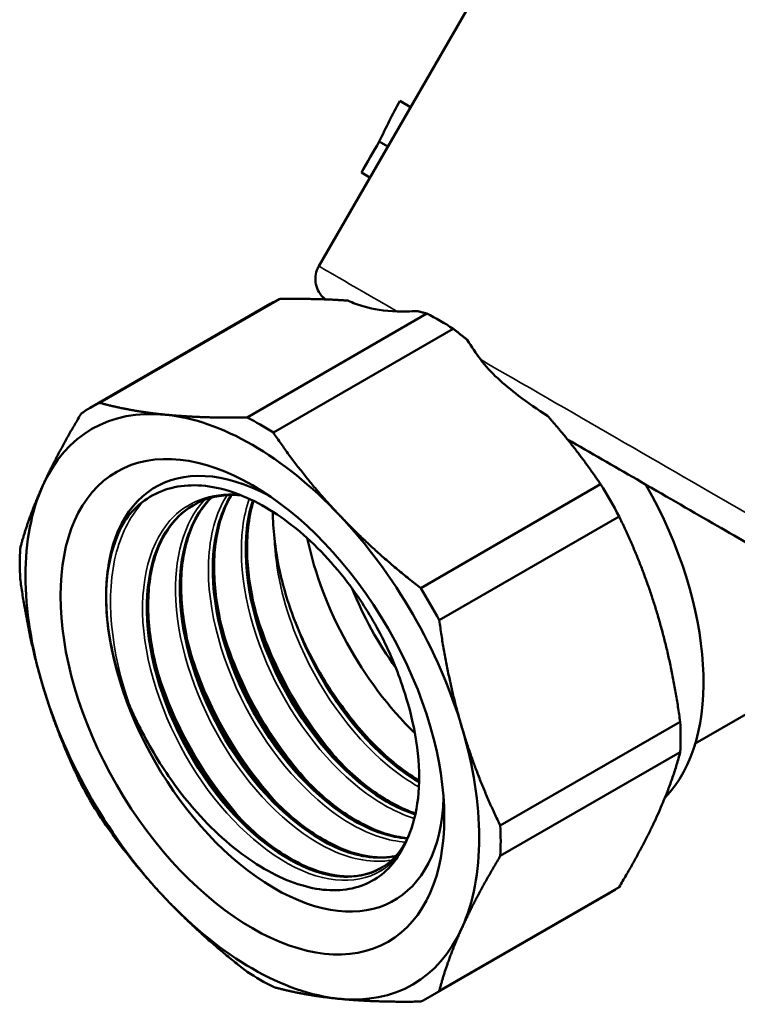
# Model space of a CAD drawing. Header units: millimetres. Extents: x 40 to 180, y 90 to 236.
# Tile 2 of 9: x 123 to 151, y 90 to 129. Entities that reach past the tile are written whole.
import ezdxf

# ---------------------------------------------------------------- set-up
doc = ezdxf.new("R2010")
doc.units = ezdxf.units.MM
doc.layers.add('Видимые тонкие (ГОСТ)', color=7, linetype='Continuous', lineweight=35)
doc.layers.add('Видимый контур (ГОСТ)', color=7, linetype='Continuous', lineweight=50)

msp = doc.modelspace()

# ---------------------------------------------------------------- linework, layer by layer
at = {"layer": 'Видимые тонкие (ГОСТ)'}
msp.add_line((138.728, 125.448), (138.636, 125.501), dxfattribs=at)
for major_axis, start_param, end_param in [((-10.826, 6.25), 0, 0.770109), ((10.826, -6.25), 4.282116, 6.283185)]:
    msp.add_ellipse((145.975, 112.999), major_axis=major_axis, ratio=0.000056, start_param=start_param, end_param=end_param, dxfattribs=at)
for points, knots in [([(138.365, 96.456), (137.667, 95.416), (136.431, 95.058), (135.029, 95.494), (133.627, 95.929), (132.077, 97.152), (130.84, 98.82), (129.569, 100.535), (128.647, 102.698), (128.371, 104.666), (128.099, 106.601), (128.455, 108.322), (129.35, 109.332), (130.008, 110.073), (130.951, 110.425), (132.019, 110.356)], [0.523432, 0.523432, 0.523432, 0.523432, 1.316742, 1.316742, 1.316742, 2.109841, 2.109841, 2.109841, 2.925194, 2.925194, 2.925194, 3.727319, 3.727319, 3.727319, 4.316395, 4.316395, 4.316395, 4.316395]), ([(137.986, 96.102), (137.286, 95.977), (136.474, 96.107), (135.632, 96.501), (134.185, 97.176), (132.668, 98.62), (131.537, 100.421), (130.407, 102.221), (129.677, 104.355), (129.576, 106.213), (129.486, 107.86), (129.891, 109.272), (130.696, 110.139)], [7.262011, 7.262011, 7.262011, 7.262011, 7.726576, 7.726576, 7.726576, 8.524346, 8.524346, 8.524346, 9.321485, 9.321485, 9.321485, 10.028483, 10.028483, 10.028483, 10.028483]), ([(138.524, 96.805), (137.879, 96.848), (137.176, 97.072), (136.464, 97.476), (135.015, 98.298), (133.547, 99.853), (132.499, 101.703), (131.399, 103.644), (130.78, 105.884), (130.853, 107.73), (130.893, 108.743), (131.141, 109.631), (131.561, 110.318)], [13.702547, 13.702547, 13.702547, 13.702547, 14.092548, 14.092548, 14.092548, 14.886004, 14.886004, 14.886004, 15.7182, 15.7182, 15.7182, 16.175251, 16.175251, 16.175251, 16.175251]), ([(138.871, 97.728), (138.27, 97.914), (137.642, 98.236), (137.022, 98.686), (135.576, 99.736), (134.194, 101.47), (133.291, 103.397), (132.389, 105.321), (131.976, 107.414), (132.187, 109.082), (132.237, 109.475), (132.321, 109.843), (132.437, 110.182)], [20.167873, 20.167873, 20.167873, 20.167873, 20.508157, 20.508157, 20.508157, 21.302348, 21.302348, 21.302348, 22.095635, 22.095635, 22.095635, 22.282352, 22.282352, 22.282352, 22.282352]), ([(127.805, 102.062), (127.022, 104.237), (126.821, 106.454), (127.271, 108.121), (127.482, 108.905), (127.837, 109.564), (128.305, 110.067)], [2.615728, 2.615728, 2.615728, 2.615728, 3.382736, 3.382736, 3.382736, 3.743487, 3.743487, 3.743487, 3.743487]), ([(139.051, 98.953), (138.64, 99.182), (138.227, 99.467), (137.822, 99.806), (136.386, 101.005), (135.072, 102.854), (134.277, 104.823), (133.757, 106.111), (133.456, 107.443), (133.419, 108.646)], [26.655351, 26.655351, 26.655351, 26.655351, 26.880485, 26.880485, 26.880485, 27.678794, 27.678794, 27.678794, 28.201139, 28.201139, 28.201139, 28.201139]), ([(136.225, 99.672), (135.764, 100.153), (135.323, 100.686), (134.915, 101.26), (133.925, 102.653), (133.138, 104.277), (132.666, 105.885)], [27.0492622, 27.0492622, 27.0492622, 27.0492622, 27.2825723, 27.2825723, 27.2825723, 27.8490258, 27.8490258, 27.8490258, 27.8490258]), ([(134.942, 98.932), (134.233, 99.674), (133.57, 100.538), (133, 101.479), (132.302, 102.632), (131.749, 103.893), (131.384, 105.143)], [20.7660769, 20.7660769, 20.7660769, 20.7660769, 21.1253894, 21.1253894, 21.1253894, 21.5658405, 21.5658405, 21.5658405, 21.5658405]), ([(133.658, 98.189), (132.706, 99.189), (131.839, 100.409), (131.164, 101.728), (130.72, 102.595), (130.361, 103.501), (130.1, 104.401)], [14.4828916, 14.4828916, 14.4828916, 14.4828916, 14.9654487, 14.9654487, 14.9654487, 15.2826552, 15.2826552, 15.2826552, 15.2826552]), ([(132.373, 97.446), (131.182, 98.7), (130.125, 100.306), (129.404, 102.003), (129.171, 102.551), (128.974, 103.106), (128.814, 103.659)], [8.1997063, 8.1997063, 8.1997063, 8.1997063, 8.8044505, 8.8044505, 8.8044505, 8.9994699, 8.9994699, 8.9994699, 8.9994699])]:
    msp.add_open_spline(points, degree=3, knots=knots, dxfattribs=at)
msp.add_open_spline([(126.861, 106.36), (126.888, 107.471), (127.128, 108.456), (127.549, 109.24)], degree=3, dxfattribs=at)
at = {"layer": 'Видимый контур (ГОСТ)'}
for p, q in [((146.149, 138.302), (135.149, 119.249)), ((138.727, 125.446), (138.306, 125.689)), ((138.727, 125.446), (138.331, 125.675)), ((138.728, 125.447), (138.55, 125.55)), ((137.844, 123.916), (137.508, 124.11)), ((137.143, 122.701), (136.807, 122.895)), ((133.623, 117.969), (126.614, 113.923)), ((133.252, 117.777), (126.243, 113.731)), ((139.365, 117.4), (132.356, 113.354)), ((140.388, 116.81), (133.379, 112.763)), ((146.13, 110.748), (139.121, 106.702)), ((146.853, 109.495), (139.844, 105.449)), ((153.055, 102.509), (149.82, 100.641)), ((149.232, 101.492), (142.223, 97.445)), ((149.232, 100.311), (142.223, 96.264)), ((146.502, 94.828), (139.493, 90.781)), ((146.853, 95.054), (139.844, 91.007))]:
    msp.add_line(p, q, dxfattribs=at)
for centre, major_axis, ratio, start_param, end_param in [((157.188, 132.423), (11.692, -6.75), 0.000056, 3.141723, 6.283186), ((156.974, 132.052), (10.826, -6.25), 0.000056, 3.141723, 6.283055), ((139.877, 106.303), (-6.625, 11.475), 0.57735, 6.228557, 6.283185), ((152.791, 124.806), (-17.626, -6.281), 0.213432, 0.524289, 0.599318), ((139.877, 106.303), (-6.625, 11.475), 0.57735, 5.443159, 5.552415), ((152.791, 124.806), (-10.343, -10.344), 0.843106, 6.085624, 6.160653), ((132.561, 102.079), (-6.25, 10.825), 0.57735, 5.890486, 6.675884), ((132.868, 102.256), (-6.625, 11.475), 0.57735, 6.228557, 6.337813), ((132.561, 102.079), (-6.25, 10.825), 0.57735, 5.105088, 5.890486), ((132.868, 102.256), (6.625, -11.475), 0.57735, 2.301566, 2.410823), ((133.437, 102.585), (-4.65, 8.054), 0.57735, 5.530346, 10.177617), ((133.437, 102.585), (-4.65, 8.054), 0.57735, 5.530346, 10.177617), ((132.561, 102.079), (6.25, -10.825), 0.57735, 3.534292, 4.31969), ((139.877, 106.303), (-6.625, 11.475), 0.57735, 4.657761, 4.767017), ((142.187, 107.637), (5.625, -9.743), 0.57735, 0.160882, 1.555341), ((132.561, 102.079), (-6.25, 10.825), 0.57735, 4.31969, 5.105088), ((141.047, 106.978), (4.65, -8.054), 0.57735, 4.193046, 5.164758), ((132.868, 102.256), (-6.625, 11.475), 0.57735, 0.73077, 0.840026), ((141.596, 107.295), (4.25, -7.361), 0.57735, 4.468586, 4.887745), ((132.868, 102.256), (6.625, -11.475), 0.57735, 1.516168, 1.625424), ((139.094, 105.851), (3.977, -6.889), 0.57735, 4.49703, 4.555777), ((132.561, 102.079), (6.25, -10.825), 0.57735, 4.31969, 5.105088), ((139.877, 106.303), (-6.625, 11.475), 0.57735, 3.872363, 3.981619), ((132.561, 102.079), (-6.25, 10.825), 0.57735, 3.534292, 4.31969), ((133.437, 102.585), (-3.977, 6.889), 0.57735, 3.900403, 3.95915), ((132.868, 102.256), (-6.625, 11.475), 0.57735, 1.516168, 1.625424), ((132.868, 102.256), (6.625, -11.475), 0.57735, 0.73077, 0.840026), ((139.877, 106.303), (6.625, -11.475), 0.57735, 0, 0.054628), ((132.561, 102.079), (6.25, -10.825), 0.57735, 5.105088, 5.890486), ((132.561, 102.079), (6.25, -10.825), 0.57735, 5.890486, 6.675884), ((132.868, 102.256), (-6.625, 11.475), 0.57735, 2.301566, 2.410823), ((132.868, 102.256), (6.625, -11.475), 0.57735, 6.228557, 6.337813)]:
    msp.add_ellipse(centre, major_axis=major_axis, ratio=ratio, start_param=start_param, end_param=end_param, dxfattribs=at)
msp.add_ellipse((132.561, 102.079), major_axis=(-5.287, 9.158), ratio=0.57735, dxfattribs=at)
for points in [[(138.306, 125.689), (138.026, 125.17), (137.76, 124.644), (137.508, 124.11)], [(138.331, 125.675), (138.32, 125.681), (138.312, 125.685), (138.306, 125.689)], [(138.55, 125.55), (138.55, 125.55), (138.549, 125.549), (138.549, 125.549)], [(138.636, 125.501), (138.605, 125.519), (138.576, 125.535), (138.55, 125.55)], [(138.728, 125.448), (138.696, 125.467), (138.665, 125.485), (138.636, 125.501)], [(137.508, 124.11), (137.274, 123.705), (137.04, 123.3), (136.807, 122.895)], [(133.362, 109.675), (133.359, 109.344), (133.378, 109), (133.419, 108.646)]]:
    msp.add_open_spline(points, degree=3, dxfattribs=at)
for points, knots in [([(135.408, 117.954), (135.371, 117.983), (135.336, 118.014), (135.245, 118.106), (135.193, 118.174), (135.098, 118.338), (135.058, 118.44), (135.015, 118.649), (135.01, 118.758), (135.034, 118.969), (135.064, 119.074), (135.121, 119.197), (135.135, 119.223), (135.149, 119.249)], [0.5026979, 0.5026979, 0.5026979, 0.5026979, 0.5166399, 0.5166399, 0.541699, 0.541699, 0.5737581, 0.5737581, 0.6056143, 0.6056143, 0.6374782, 0.6374782, 0.6463609, 0.6463609, 0.6463609, 0.6463609]), ([(138.204, 117.485), (137.697, 117.49), (137.282, 117.569), (136.682, 117.742), (136.472, 117.821), (136.287, 117.906)], [0.5979227, 0.5979227, 0.5979227, 0.5979227, 0.8013582, 0.8013582, 0.9308289, 0.9308289, 0.9308289, 0.9308289]), ([(144.059, 113.419), (143.677, 113.661), (143.294, 113.924), (142.36, 114.637), (141.832, 115.103), (141.459, 115.605)], [1.0906545, 1.0906545, 1.0906545, 1.0906545, 1.2201252, 1.2201252, 1.4235606, 1.4235606, 1.4235606, 1.4235606]), ([(155.417, 106.394), (155.346, 106.435), (155.081, 106.587), (154.227, 107.08), (153.648, 107.414), (152.248, 108.222), (151.411, 108.706), (149.584, 109.761), (148.572, 110.345), (146.655, 111.451), (145.739, 111.98), (144.839, 112.5)], [0, 0, 0, 0, 0.389424, 0.389424, 0.756489, 0.756489, 1.122927, 1.122927, 1.489368, 1.489368, 1.801425, 1.801425, 1.801425, 1.801425]), ([(127.787, 109.584), (128.246, 110.127), (128.836, 110.484), (130.199, 110.776), (130.956, 110.717), (132.533, 110.197), (133.337, 109.751), (134.886, 108.535), (135.617, 107.785), (136.718, 106.339), (137.124, 105.708), (137.825, 104.403), (138.118, 103.735), (138.349, 103.064)], [0, 0, 0, 0, 0.354984, 0.354984, 0.701713, 0.701713, 1.040186, 1.040186, 1.370397, 1.370397, 1.595348, 1.595348, 1.816279, 1.816279, 1.816279, 1.816279]), ([(138.151, 96.261), (137.055, 96.029), (135.654, 96.485), (134.318, 97.533), (132.888, 98.655), (131.551, 100.441), (130.715, 102.378), (129.88, 104.315), (129.555, 106.378), (129.852, 107.976), (130.025, 108.908), (130.409, 109.675), (130.953, 110.215)], [13.526091, 13.526091, 13.526091, 13.526091, 14.272319, 14.272319, 14.272319, 15.071727, 15.071727, 15.071727, 15.870528, 15.870528, 15.870528, 16.33667, 16.33667, 16.33667, 16.33667]), ([(130.942, 110.219), (130.017, 109.311), (129.591, 107.708), (129.771, 105.855), (129.953, 103.98), (130.753, 101.874), (131.923, 100.141), (133.091, 98.409), (134.611, 97.072), (136.027, 96.507), (136.788, 96.204), (137.514, 96.126), (138.143, 96.262)], [-10.05495, -10.05495, -10.05495, -10.05495, -9.26613, -9.26613, -9.26613, -8.467607, -8.467607, -8.467607, -7.670194, -7.670194, -7.670194, -7.241272, -7.241272, -7.241272, -7.241272]), ([(130.954, 110.223), (130.716, 109.985), (130.509, 109.7), (130.079, 108.868), (129.903, 108.252), (129.755, 106.91), (129.777, 106.171), (130.006, 104.653), (130.216, 103.856), (130.793, 102.298), (131.168, 101.518), (132.034, 100.072), (132.536, 99.389), (133.598, 98.202), (134.172, 97.685), (135.313, 96.879), (135.894, 96.58), (136.986, 96.229), (137.51, 96.173), (138.034, 96.242), (138.095, 96.253), (138.155, 96.265)], [0.100767, 0.100767, 0.100767, 0.100767, 0.268323, 0.268323, 0.528219, 0.528219, 0.781615, 0.781615, 1.03431, 1.03431, 1.287807, 1.287807, 1.541777, 1.541777, 1.795616, 1.795616, 2.0487, 2.0487, 2.301029, 2.301029, 2.335015, 2.335015, 2.335015, 2.335015]), ([(132.116, 110.322), (132.023, 110.329), (131.931, 110.333), (131.313, 110.336), (130.822, 110.226), (130.397, 110.01)], [2.1677618, 2.1677618, 2.1677618, 2.1677618, 2.2097264, 2.2097264, 2.4545203, 2.4545203, 2.4545203, 2.4545203]), ([(138.602, 96.95), (137.515, 97.032), (136.255, 97.652), (135.088, 98.708), (133.631, 100.028), (132.341, 102.011), (131.639, 104.05), (130.958, 106.026), (130.839, 108.026), (131.332, 109.471), (131.439, 109.785), (131.575, 110.072), (131.736, 110.329)], [19.987787, 19.987787, 19.987787, 19.987787, 20.652061, 20.652061, 20.652061, 21.481853, 21.481853, 21.481853, 22.285893, 22.285893, 22.285893, 22.460739, 22.460739, 22.460739, 22.460739]), ([(131.731, 110.327), (131.285, 109.605), (131.033, 108.658), (131.014, 107.575), (130.984, 105.805), (131.578, 103.698), (132.609, 101.855), (133.639, 100.012), (135.09, 98.458), (136.528, 97.631), (137.243, 97.22), (137.95, 96.991), (138.596, 96.947)], [-16.179072, -16.179072, -16.179072, -16.179072, -15.691767, -15.691767, -15.691767, -14.89513, -14.89513, -14.89513, -14.09897, -14.09897, -14.09897, -13.702884, -13.702884, -13.702884, -13.702884]), ([(131.747, 110.333), (131.704, 110.262), (131.663, 110.19), (131.363, 109.61), (131.187, 108.993), (131.04, 107.651), (131.061, 106.912), (131.291, 105.395), (131.5, 104.598), (132.077, 103.04), (132.452, 102.26), (133.318, 100.814), (133.82, 100.13), (134.882, 98.944), (135.456, 98.426), (136.597, 97.62), (137.179, 97.321), (138.029, 97.048), (138.326, 96.987), (138.61, 96.963)], [0.229918, 0.229918, 0.229918, 0.229918, 0.268323, 0.268323, 0.528219, 0.528219, 0.781615, 0.781615, 1.03431, 1.03431, 1.287807, 1.287807, 1.541777, 1.541777, 1.795616, 1.795616, 2.0487, 2.0487, 2.189353, 2.189353, 2.189353, 2.189353]), ([(130.4, 110.004), (129.992, 109.799), (129.634, 109.503), (129.343, 109.12), (128.528, 108.045), (128.255, 106.3), (128.586, 104.381), (128.92, 102.448), (129.863, 100.363), (131.122, 98.729), (132.374, 97.104), (133.921, 95.946), (135.299, 95.581), (136.208, 95.34), (137.035, 95.445), (137.677, 95.859)], [-3.960103, -3.960103, -3.960103, -3.960103, -3.676399, -3.676399, -3.676399, -2.880394, -2.880394, -2.880394, -2.078316, -2.078316, -2.078316, -1.281208, -1.281208, -1.281208, -0.755522, -0.755522, -0.755522, -0.755522]), ([(137.575, 95.789), (136.602, 95.233), (135.224, 95.393), (133.829, 96.239), (132.357, 97.132), (130.887, 98.78), (129.881, 100.695), (128.888, 102.585), (128.362, 104.708), (128.472, 106.448), (128.574, 108.064), (129.226, 109.33), (130.263, 109.937)], [7.070175, 7.070175, 7.070175, 7.070175, 7.84198, 7.84198, 7.84198, 8.657191, 8.657191, 8.657191, 9.46161, 9.46161, 9.46161, 10.20874, 10.20874, 10.20874, 10.20874]), ([(130.132, 109.857), (129.695, 109.572), (129.327, 109.154), (128.794, 108.127), (128.618, 107.511), (128.471, 106.169), (128.493, 105.429), (128.722, 103.912), (128.932, 103.115), (129.509, 101.557), (129.884, 100.777), (130.75, 99.331), (131.252, 98.647), (132.314, 97.461), (132.887, 96.944), (134.029, 96.137), (134.61, 95.838), (135.702, 95.488), (136.225, 95.431), (136.968, 95.53), (137.229, 95.61), (137.467, 95.73)], [0, 0, 0, 0, 0.268323, 0.268323, 0.528219, 0.528219, 0.781615, 0.781615, 1.03431, 1.03431, 1.287807, 1.287807, 1.541777, 1.541777, 1.795616, 1.795616, 2.0487, 2.0487, 2.301029, 2.301029, 2.454274, 2.454274, 2.454274, 2.454274]), ([(132.578, 110.115), (132.469, 109.78), (132.39, 109.417), (132.345, 109.03), (132.149, 107.353), (132.584, 105.254), (133.506, 103.34), (134.427, 101.428), (135.822, 99.725), (137.265, 98.72), (137.817, 98.336), (138.373, 98.055), (138.908, 97.883)], [-22.269776, -22.269776, -22.269776, -22.269776, -22.085136, -22.085136, -22.085136, -21.283745, -21.283745, -21.283745, -20.483043, -20.483043, -20.483043, -20.17708, -20.17708, -20.17708, -20.17708]), ([(138.912, 97.89), (137.826, 98.25), (136.655, 99.062), (135.618, 100.205), (134.286, 101.672), (133.193, 103.665), (132.67, 105.618), (132.227, 107.272), (132.199, 108.879), (132.585, 110.113)], [26.462123, 26.462123, 26.462123, 26.462123, 27.081535, 27.081535, 27.081535, 27.87704, 27.87704, 27.87704, 28.550938, 28.550938, 28.550938, 28.550938]), ([(132.606, 110.103), (132.508, 109.777), (132.437, 109.426), (132.324, 108.393), (132.346, 107.654), (132.575, 106.136), (132.784, 105.339), (133.361, 103.781), (133.736, 103.001), (134.602, 101.555), (135.104, 100.871), (136.166, 99.685), (136.74, 99.168), (137.85, 98.384), (138.399, 98.096), (138.919, 97.917)], [0.386543, 0.386543, 0.386543, 0.386543, 0.528219, 0.528219, 0.781615, 0.781615, 1.03431, 1.03431, 1.287807, 1.287807, 1.541777, 1.541777, 1.795616, 1.795616, 2.034767, 2.034767, 2.034767, 2.034767]), ([(126.861, 106.36), (126.859, 107.136), (126.965, 107.848), (127.376, 109.032), (127.624, 109.391), (127.787, 109.584)], [0, 0, 0, 0, 0.2847769, 0.2847769, 0.5519247, 0.5519247, 0.5519247, 0.5519247]), ([(133.419, 108.646), (133.46, 108.291), (133.529, 107.767), (133.85, 106.432), (134.074, 105.754), (134.358, 105.079)], [0, 0, 0, 0, 0.1229344, 0.1229344, 0.2484737, 0.2484737, 0.2484737, 0.2484737]), ([(127.805, 102.062), (127.641, 102.443), (127.39, 103.088), (126.973, 104.748), (126.863, 105.584), (126.861, 106.36)], [0, 0, 0, 0, 0.1263296, 0.1263296, 0.2610946, 0.2610946, 0.2610946, 0.2610946]), ([(134.358, 105.079), (135.109, 103.133), (136.379, 101.285), (137.785, 100.06), (138.203, 99.695), (138.631, 99.387), (139.058, 99.14)], [-27.704294, -27.704294, -27.704294, -27.704294, -26.908711, -26.908711, -26.908711, -26.672198, -26.672198, -26.672198, -26.672198]), ([(134.545, 104.657), (134.853, 103.987), (135.214, 103.338), (135.916, 102.272), (136.191, 101.906), (136.416, 101.62)], [0.0208895, 0.0208895, 0.0208895, 0.0208895, 0.2442764, 0.2442764, 0.4040869, 0.4040869, 0.4040869, 0.4040869]), ([(139.06, 99.154), (138.127, 99.704), (137.188, 100.54), (136.368, 101.577), (135.645, 102.491), (135.015, 103.553), (134.545, 104.657)], [32.9575361, 32.9575361, 32.9575361, 32.9575361, 33.4738476, 33.4738476, 33.4738476, 33.9287325, 33.9287325, 33.9287325, 33.9287325]), ([(138.349, 103.064), (138.477, 102.69), (138.659, 102.141), (138.958, 100.811), (139.043, 100.164), (139.059, 99.548)], [0, 0, 0, 0, 0.1229344, 0.1229344, 0.2484737, 0.2484737, 0.2484737, 0.2484737]), ([(138.365, 96.456), (138.036, 95.868), (137.577, 95.439), (136.443, 94.929), (135.773, 94.863), (134.304, 95.116), (133.515, 95.442), (131.92, 96.459), (131.129, 97.148), (129.878, 98.553), (129.394, 99.197), (128.517, 100.579), (128.129, 101.313), (127.805, 102.062)], [0, 0, 0, 0, 0.317688, 0.317688, 0.643619, 0.643619, 0.977792, 0.977792, 1.320201, 1.320201, 1.563665, 1.563665, 1.811145, 1.811145, 1.811145, 1.811145]), ([(136.416, 101.62), (136.93, 100.967), (137.498, 100.38), (138.398, 99.637), (138.73, 99.401), (139.06, 99.202)], [0, 0, 0, 0, 0.2582775, 0.2582775, 0.4040601, 0.4040601, 0.4040601, 0.4040601]), ([(139.06, 99.166), (139.047, 98.566), (138.965, 98.014), (138.671, 97.025), (138.492, 96.683), (138.365, 96.456)], [0.0208895, 0.0208895, 0.0208895, 0.0208895, 0.2442764, 0.2442764, 0.4632031, 0.4632031, 0.4632031, 0.4632031]), ([(137.68, 95.853), (138.076, 96.111), (138.402, 96.504), (138.688, 97.134), (138.74, 97.272), (138.786, 97.416)], [0, 0, 0, 0, 0.2720587, 0.2720587, 0.3425074, 0.3425074, 0.3425074, 0.3425074])]:
    msp.add_open_spline(points, degree=3, knots=knots, dxfattribs=at)
for points, weights in [([(135.71, 117.941), (134.751, 117.988), (133.623, 117.969)], [1.19794491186, 1.18973560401, 1.16783077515]), ([(135.71, 117.941), (136.005, 117.927), (136.287, 117.906)], [1.22450850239, 1.22711681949, 1.22837256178]), ([(139.365, 117.4), (139.181, 117.451), (138.993, 117.497)], [1.16783077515, 1.17319843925, 1.17774372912]), ([(140.937, 116.375), (140.668, 116.593), (140.388, 116.81)], [1.17774372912, 1.17319843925, 1.16783077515]), ([(126.614, 113.923), (127.785, 113.599), (129.179, 113.461)], [1.02942770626, 1.02971381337, 1]), ([(124.395, 110.7), (124.973, 111.976), (125.891, 113.505)], [1, 1.02971381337, 1.02942770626]), ([(129.179, 113.461), (130.573, 113.323), (132.356, 113.354)], [1, 1.02971381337, 1.02942770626]), ([(144.059, 113.419), (144.32, 113.126), (144.572, 112.824)], [1.22837256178, 1.22711681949, 1.22450850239]), ([(146.13, 110.748), (145.39, 111.846), (144.572, 112.824)], [1.16783077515, 1.18973560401, 1.19794491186]), ([(133.379, 112.763), (134.55, 111.027), (135.944, 109.556)], [1.02942770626, 1.02971381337, 1]), ([(123.512, 108.248), (123.818, 109.424), (124.395, 110.7)], [1.02942770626, 1.02971381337, 1]), ([(135.944, 109.556), (137.338, 108.084), (139.121, 106.702)], [1, 1.02971381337, 1.02942770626]), ([(149.232, 101.492), (148.638, 105.837), (146.853, 109.495)], [1.16783077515, 1.23790062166, 1.16783077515]), ([(124.395, 102.888), (123.818, 104.831), (123.512, 107.066)], [1, 1.02971381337, 1.02942770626]), ([(139.844, 105.449), (140.15, 103.213), (140.727, 101.27)], [1.02942770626, 1.02971381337, 1]), ([(125.891, 99.063), (124.973, 100.946), (124.395, 102.888)], [1.02942770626, 1.02971381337, 1]), ([(140.727, 101.27), (141.305, 99.328), (142.223, 97.445)], [1, 1.02971381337, 1.02942770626]), ([(146.853, 95.054), (148.638, 98.026), (149.232, 100.311)], [1.16783077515, 1.23790062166, 1.16783077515]), ([(129.179, 94.603), (127.785, 96.074), (126.614, 97.81)], [1, 1.02971381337, 1.02942770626]), ([(142.223, 96.264), (141.305, 94.735), (140.727, 93.459)], [1.02942770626, 1.02971381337, 1]), ([(132.356, 91.749), (130.573, 93.132), (129.179, 94.603)], [1.02942770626, 1.02971381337, 1]), ([(140.727, 93.459), (140.15, 92.183), (139.844, 91.007)], [1, 1.02971381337, 1.02942770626]), ([(135.944, 90.697), (134.55, 90.835), (133.379, 91.158)], [1, 1.02971381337, 1.02942770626]), ([(139.121, 90.589), (137.338, 90.559), (135.944, 90.697)], [1.02942770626, 1.02971381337, 1])]:
    msp.add_rational_spline(points, weights, degree=2, dxfattribs=at)

doc.saveas('drawing.dxf')
